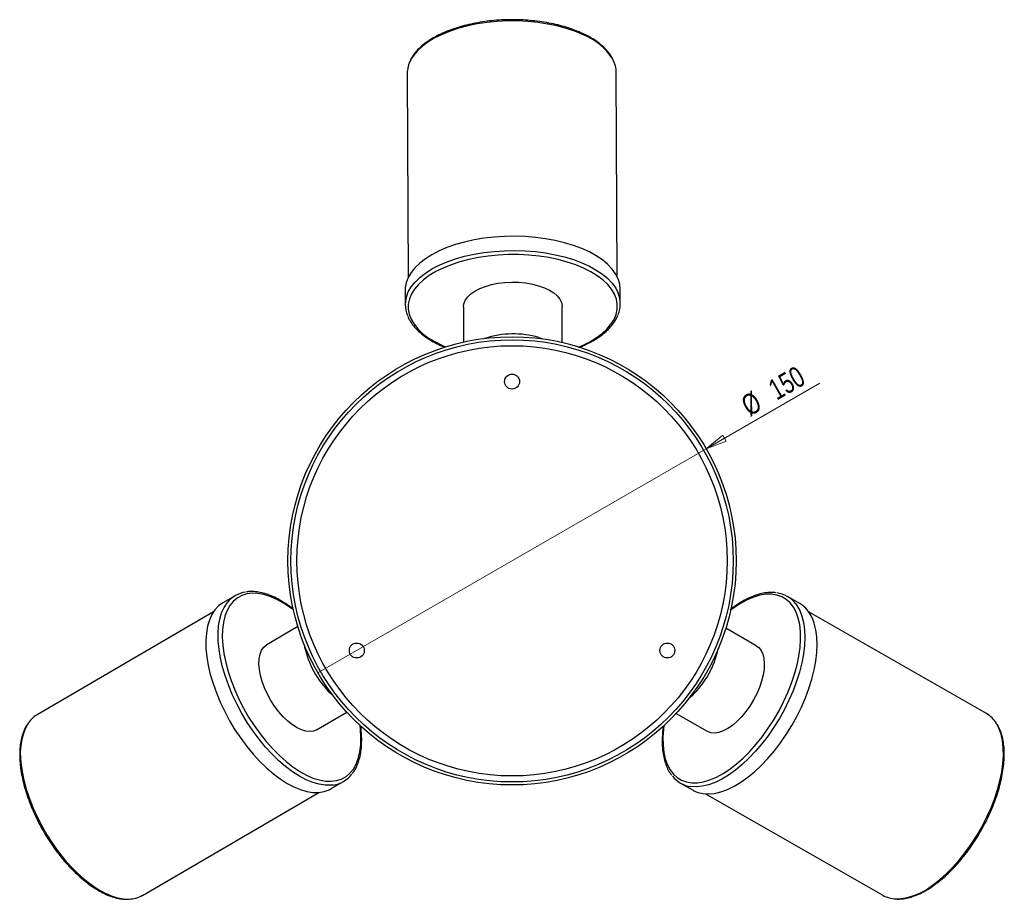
# Model space of a CAD drawing. Header units: millimetres. Extents: x 543 to 990, y 379 to 717.
# Tile 2 of 3: x 547 to 712, y 570 to 717. Entities that reach past the tile are written whole.
import ezdxf

# ---------------------------------------------------------------- set-up
doc = ezdxf.new("R2010")
doc.units = ezdxf.units.MM
doc.styles.add('SLDTEXTSTYLE0', font='TXT', dxfattribs={"width": 0.75})
doc.dimstyles.new('SLDDIMSTYLE1', dxfattribs={"dimtxt": 3.5, "dimasz": 3.556, "dimexe": 0, "dimexo": 0.0625, "dimgap": 0.875, "dimtad": 1, "dimdec": 0, "dimlfac": 2, "dimrnd": 1e-09, "dimzin": 12, "dimdsep": 46, "dimtxsty": 'SLDTEXTSTYLE0', "dimblk1": 'NONE', "dimblk2": 'CLOSED', "dimsah": 1, "dimcen": 0, "dimadec": 0, "dimazin": 3, "dimtfac": 1, "dimtdec": 0, "dimtmove": 0, "dimatfit": 3, "dimldrblk": 'NONE', "dimfxl": 0, "dimfrac": 2, "dimtolj": 1, "dimtzin": 12, "dimarcsym": 0})

# ---------------------------------------------------------------- blocks, each defined once
blk = doc.blocks.new('_Closed')
at = {"color": 0, "linetype": 'ByBlock', "lineweight": -2}
for p, q in [((-1, 0.166667), (0, 0)), ((-1, 0.166667), (-1, -0.166667)), ((0, 0), (-1, -0.166667)), ((0, 0), (-1, 0))]:
    blk.add_line(p, q, dxfattribs=at)
blk = doc.blocks.new('_D_2')
at = {"color": 7, "linetype": 'Continuous', "lineweight": 0}
for q in [(681.35, 656.23), (597.34, 607.73)]:
    blk.add_line((662.29, 645.23), q, dxfattribs=at)
at = {"color": 7, "linetype": 'Continuous', "lineweight": 18, "xscale": 3.556, "yscale": 3.556, "rotation": 210.0000000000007}
blk.add_blockref('_Closed', (662.29, 645.23, 2.82), dxfattribs=at)
at = {"color": 7, "linetype": 'Continuous', "lineweight": 18, "char_height": 3.5, "attachment_point": 1, "rotation": 30, "style": 'SLDTEXTSTYLE0'}
for s, insert in [('150', (672.35, 656.31)), ('%%c', (667.8, 653.62))]:
    blk.add_mtext(s, dxfattribs=dict(at, insert=insert))
blk = doc.blocks.new('_None')

msp = doc.modelspace()

# ---------------------------------------------------------------- linework, layer by layer
at = {"color": 7, "linetype": 'Continuous', "lineweight": 25}
for p, q in [((612.26, 708.02), (612.41, 673.85)), ((647.41, 674), (647.26, 708.18)), ((611.92, 671.74), (611.93, 669.36)), ((647.93, 669.52), (647.92, 671.91)), ((621.69, 668.97), (621.71, 663.1)), ((638.21, 663.03), (638.19, 669.04)), ((592.33, 627.48), (592.32, 627.48)), ((667.32, 627.48), (667.3, 627.48)), ((592.32, 625.48), (592.33, 625.48)), ((667.3, 625.48), (667.32, 625.48)), ((583.49, 620.65), (581.43, 619.45)), ((677.96, 619.35), (675.89, 620.53)), ((579.87, 617.96), (550.34, 600.74)), ((709.21, 600.92), (679.54, 617.87)), ((593.97, 615.48), (588.77, 612.45)), ((670.68, 612.28), (665.58, 615.2)), ((597.09, 598.2), (602.16, 601.16)), ((657.27, 600.94), (662.49, 597.96)), ((599.57, 588.36), (601.63, 589.56)), ((658.03, 589.28), (660.1, 588.09)), ((567.98, 570.51), (597.5, 587.73)), ((662.17, 587.48), (691.85, 570.53))]:
    msp.add_line(p, q, dxfattribs=at)
at = {"color": 8, "linetype": 'Continuous', "lineweight": 25}
for p, q in [((618.08, 662.55), (618.68, 662.29)), ((634.3, 663.86), (634.98, 663.63)), ((666.92, 618.62), (666.4, 618.23)), ((595.21, 611.68), (595.07, 612.38)), ((659.94, 603.91), (659.41, 603.45)), ((604.45, 598.28), (604.38, 598.93))]:
    msp.add_line(p, q, dxfattribs=at)
at = {"color": 8, "linetype": 'Continuous', "lineweight": 25, "flags": 128}
for points in [[(641.62, 714.56), (640.3, 715.1), (638.88, 715.58), (637.37, 715.98), (635.79, 716.31), (634.15, 716.56), (632.47, 716.73), (630.76, 716.82), (629.05, 716.82), (627.34, 716.74), (625.65, 716.57), (624, 716.32), (622.41, 716), (620.89, 715.59), (619.45, 715.12), (618.12, 714.58), (616.89, 713.97), (615.79, 713.31), (614.83, 712.6), (614, 711.84), (613.33, 711.05), (612.85, 710.3)], [(612.29, 671.16), (612.44, 671.49), (612.93, 672.32), (613.58, 673.13), (614.38, 673.9), (615.32, 674.63), (616.41, 675.32), (617.61, 675.94), (618.94, 676.51), (620.37, 677.01), (621.88, 677.44), (623.47, 677.8), (625.12, 678.07), (626.82, 678.27), (628.55, 678.38), (630.29, 678.41), (632.02, 678.36), (633.74, 678.23), (635.42, 678.01), (637.05, 677.71), (638.61, 677.33), (640.09, 676.88), (641.48, 676.37), (642.76, 675.78), (643.92, 675.14), (644.94, 674.44), (645.83, 673.7), (646.57, 672.92), (647.16, 672.1), (647.58, 671.27)], [(640.99, 662.28), (641.58, 662.53), (642.81, 663.14), (643.91, 663.8), (644.87, 664.51), (645.69, 665.27), (646.36, 666.06), (646.88, 666.88), (647.22, 667.71), (647.41, 668.57), (647.42, 669.42), (647.27, 670.28), (646.95, 671.12), (646.46, 671.94), (645.82, 672.73), (645.02, 673.48), (644.08, 674.19), (643, 674.86), (641.79, 675.46), (640.48, 676.01), (639.06, 676.48), (637.55, 676.89), (635.97, 677.22), (634.33, 677.47), (632.65, 677.64), (630.94, 677.72), (629.22, 677.72), (627.51, 677.64), (625.82, 677.47), (624.18, 677.23), (622.58, 676.9), (621.06, 676.5), (619.63, 676.02), (618.29, 675.48), (617.07, 674.88), (615.97, 674.22), (615, 673.5), (614.18, 672.75), (613.51, 671.96), (613, 671.14), (612.65, 670.3), (612.46, 669.45), (612.45, 668.59), (612.6, 667.74), (612.93, 666.9), (613.41, 666.08), (614.06, 665.29), (614.85, 664.53), (615.79, 663.82), (616.87, 663.16), (618.08, 662.55), (618.08, 662.55)], [(593.23, 618.26), (592.71, 618.65), (591.58, 619.4), (590.46, 620.03), (589.36, 620.51), (588.29, 620.84), (587.27, 621.03), (586.31, 621.06), (585.41, 620.94), (584.58, 620.68), (583.83, 620.26), (583.17, 619.7), (582.6, 619), (582.13, 618.17), (581.77, 617.22), (581.51, 616.15), (581.37, 614.98), (581.33, 613.71), (581.41, 612.37), (581.6, 610.95), (581.9, 609.48), (582.3, 607.98), (582.8, 606.44), (583.41, 604.9), (584.1, 603.36), (584.88, 601.84), (585.74, 600.35), (586.67, 598.91), (587.65, 597.53), (588.69, 596.23), (589.77, 595.01), (590.88, 593.9), (592.01, 592.89), (593.15, 592), (594.28, 591.25), (595.41, 590.62), (596.5, 590.14), (597.57, 589.81), (598.59, 589.62), (599.55, 589.59), (600.46, 589.71), (601.28, 589.97), (602.03, 590.39), (602.69, 590.95), (603.26, 591.65), (603.73, 592.48), (604.09, 593.43), (604.35, 594.5), (604.49, 595.67), (604.53, 596.94), (604.45, 598.28), (604.45, 598.28)], [(655.23, 598.91), (655.16, 598.27), (655.07, 596.91), (655.09, 595.62), (655.22, 594.43), (655.46, 593.34), (655.81, 592.37), (656.27, 591.51), (656.82, 590.79), (657.47, 590.21), (658.2, 589.77), (659.02, 589.48), (659.9, 589.33), (660.86, 589.34), (661.86, 589.51), (662.92, 589.82), (664.01, 590.28), (665.12, 590.88), (666.25, 591.62), (667.38, 592.49), (668.5, 593.48), (669.6, 594.59), (670.68, 595.79), (671.72, 597.09), (672.7, 598.46), (673.63, 599.89), (674.49, 601.38), (675.27, 602.9), (675.97, 604.45), (676.58, 606), (677.1, 607.54), (677.51, 609.06), (677.81, 610.54), (678.01, 611.97), (678.1, 613.33), (678.08, 614.61), (677.95, 615.81), (677.7, 616.89), (677.35, 617.87), (676.9, 618.72), (676.35, 619.45), (675.7, 620.03), (674.97, 620.47), (674.15, 620.76), (673.26, 620.9), (672.31, 620.89), (671.3, 620.73), (670.25, 620.42), (669.16, 619.96), (668.05, 619.36), (666.92, 618.62), (666.92, 618.62)], [(599.89, 588.97), (599.53, 588.93), (598.56, 588.94), (597.54, 589.1), (596.47, 589.4), (595.37, 589.86), (594.23, 590.45), (593.09, 591.19), (591.93, 592.05), (590.79, 593.04), (589.66, 594.13), (588.55, 595.33), (587.49, 596.63), (586.47, 598), (585.51, 599.43), (584.61, 600.92), (583.79, 602.45), (583.05, 604.01), (582.4, 605.57), (581.84, 607.13), (581.38, 608.67), (581.03, 610.18), (580.79, 611.64), (580.65, 613.04), (580.63, 614.37), (580.72, 615.6), (580.92, 616.75), (581.22, 617.78), (581.64, 618.69), (582.15, 619.47)], [(677.27, 619.32), (677.48, 619.03), (677.96, 618.19), (678.33, 617.23), (678.6, 616.15), (678.76, 614.96), (678.81, 613.68), (678.75, 612.32), (678.58, 610.89), (678.3, 609.41), (677.91, 607.88), (677.43, 606.32), (676.84, 604.75), (676.16, 603.19), (675.4, 601.63), (674.56, 600.11), (673.64, 598.64), (672.67, 597.22), (671.64, 595.87), (670.56, 594.61), (669.46, 593.45), (668.33, 592.39), (667.19, 591.45), (666.04, 590.63), (664.9, 589.95), (663.79, 589.4), (662.7, 589), (661.65, 588.75), (660.66, 588.66), (659.72, 588.71)], [(700.19, 572.23), (701.32, 573.1), (702.44, 574.09), (703.55, 575.19), (704.62, 576.4), (705.66, 577.69), (706.65, 579.06), (707.57, 580.5), (708.43, 581.98), (709.22, 583.51), (709.92, 585.05), (710.53, 586.6), (711.04, 588.14), (711.45, 589.66), (711.76, 591.14), (711.96, 592.57), (712.05, 593.93), (712.02, 595.22), (711.89, 596.41), (711.65, 597.5), (711.3, 598.47), (710.88, 599.27)], [(547.64, 592.67), (547.83, 591.25), (548.13, 589.79), (548.53, 588.28), (549.04, 586.74), (549.64, 585.2), (550.33, 583.66), (551.11, 582.14), (551.97, 580.65), (552.9, 579.21), (553.88, 577.83), (554.92, 576.53), (556, 575.31), (557.11, 574.2), (558.24, 573.19), (559.38, 572.3), (560.51, 571.55), (561.64, 570.92), (562.73, 570.44), (563.8, 570.11), (564.82, 569.92), (565.71, 569.89)]]:
    msp.add_lwpolyline(points, dxfattribs=at)
at = {"color": 7, "linetype": 'Continuous', "lineweight": 25, "flags": 128}
for points in [[(647.92, 671.91), (647.92, 671.93), (647.83, 672.79), (647.57, 673.65), (647.15, 674.49), (646.56, 675.3), (645.82, 676.09), (644.93, 676.83), (643.9, 677.52), (642.75, 678.17), (641.47, 678.75), (640.08, 679.27), (638.6, 679.72), (637.04, 680.09), (635.41, 680.39), (633.73, 680.61), (632.01, 680.75), (630.27, 680.8), (628.54, 680.77), (626.81, 680.65), (625.11, 680.46), (623.46, 680.18), (621.87, 679.82), (620.36, 679.39), (618.93, 678.89), (617.6, 678.33), (616.4, 677.7), (615.31, 677.02), (614.37, 676.29), (613.56, 675.51), (612.92, 674.71), (612.43, 673.87), (612.1, 673.02), (611.94, 672.16), (611.92, 671.74)], [(621.69, 668.97), (621.75, 669.49), (621.98, 670.07), (622.37, 670.62), (622.91, 671.14), (623.6, 671.62), (624.42, 672.05), (625.35, 672.41), (626.37, 672.7), (627.46, 672.92), (628.61, 673.06), (629.78, 673.12), (630.96, 673.09), (632.11, 672.98), (633.22, 672.79), (634.26, 672.52)], [(634.26, 672.52), (635.22, 672.18), (636.07, 671.78), (636.79, 671.32), (637.37, 670.81), (637.81, 670.27), (638.08, 669.7), (638.18, 669.11), (638.19, 669.04)], [(581.43, 619.45), (581.41, 619.44), (580.71, 618.93), (580.09, 618.28), (579.58, 617.49), (579.17, 616.58), (578.86, 615.54), (578.66, 614.4), (578.57, 613.16), (578.59, 611.84), (578.73, 610.44), (578.97, 608.98), (579.32, 607.47), (579.78, 605.93), (580.34, 604.37), (580.99, 602.81), (581.73, 601.25), (582.55, 599.72), (583.45, 598.23), (584.41, 596.8), (585.43, 595.42), (586.49, 594.13), (587.6, 592.93), (588.73, 591.83), (589.87, 590.85), (591.03, 589.99), (592.17, 589.25), (593.31, 588.66), (594.41, 588.2), (595.48, 587.89), (596.5, 587.74), (597.47, 587.73), (598.37, 587.87), (599.2, 588.17), (599.57, 588.36)], [(660.1, 588.09), (660.12, 588.08), (660.91, 587.73), (661.79, 587.53), (662.73, 587.47), (663.72, 587.57), (664.77, 587.82), (665.86, 588.22), (666.97, 588.76), (668.11, 589.45), (669.26, 590.26), (670.4, 591.2), (671.53, 592.26), (672.63, 593.43), (673.71, 594.69), (674.74, 596.04), (675.71, 597.45), (676.63, 598.93), (677.47, 600.45), (678.23, 602), (678.91, 603.57), (679.5, 605.14), (679.98, 606.7), (680.37, 608.22), (680.65, 609.71), (680.82, 611.14), (680.88, 612.5), (680.83, 613.78), (680.67, 614.96), (680.4, 616.04), (680.03, 617.01), (679.55, 617.85), (678.98, 618.56), (678.31, 619.13), (677.96, 619.35)], [(587.72, 607.32), (587.54, 608.31), (587.46, 609.25), (587.5, 610.11), (587.65, 610.86), (587.9, 611.51), (588.26, 612.03), (588.72, 612.42), (588.77, 612.45)], [(670.68, 612.28), (671.09, 611.97), (671.48, 611.48), (671.76, 610.87), (671.94, 610.13), (672.01, 609.3), (671.98, 608.38), (671.83, 607.39), (671.57, 606.36), (671.21, 605.3), (670.76, 604.24), (670.22, 603.2), (669.61, 602.19), (668.94, 601.25), (668.22, 600.38), (667.46, 599.61)], [(597.09, 598.2), (596.61, 597.99), (595.99, 597.9), (595.32, 597.97), (594.59, 598.18), (593.84, 598.53), (593.06, 599.03), (592.28, 599.65), (591.51, 600.39), (590.78, 601.23), (590.08, 602.15), (589.45, 603.13), (588.88, 604.17), (588.4, 605.22), (588.01, 606.28), (587.72, 607.32)], [(667.46, 599.61), (666.69, 598.95), (665.92, 598.42), (665.16, 598.03), (664.43, 597.78), (663.74, 597.67), (663.11, 597.72), (662.55, 597.92), (662.49, 597.96)]]:
    msp.add_lwpolyline(points, dxfattribs=at)
at = {"color": 7, "linetype": 'Continuous', "lineweight": 25}
for centre, radius in [((629.82, 626.48), 37.5), ((629.82, 626.48), 37), ((629.82, 626.48), 36), ((629.82, 656.48), 1.25), ((603.84, 611.48), 1.25), ((655.8, 611.48), 1.25)]:
    msp.add_circle(centre, radius, dxfattribs=at)
at = {"color": 8, "linetype": 'Continuous', "lineweight": 25}
for centre, radius, start, end in [((637.86, 704.84), 10.43, 32.2701, 68.8513), ((630.03, 649.2), 15.26, 73.7502, 108.0964), ((610.03, 615.31), 15.26, 193.7502, 228.0964), ((649.39, 614.94), 15.26, 313.7502, 348.0964), ((557.94, 594.27), 10.43, 152.2701, 188.8513), ((693.65, 580.34), 10.43, 272.2701, 308.8513)]:
    msp.add_arc(centre, radius, start, end, dxfattribs=at)
at = {"color": 7, "linetype": 'Continuous', "lineweight": 25}
for centre, radius, start, end in [((617.07, 707.98), 4.81, 151.2684, 179.515), ((642.5, 708.11), 4.76, 0.8658, 28.78), ((616.6, 669.38), 4.66, 157.5195, 203.2514), ((643.24, 669.5), 4.69, 337.5677, 22.1909), ((585.85, 616.6), 4.69, 97.5677, 142.1909), ((673.58, 616.48), 4.66, 37.5195, 83.2514), ((552.79, 596.65), 4.76, 120.8658, 148.78), ((706.77, 596.77), 4.81, 31.2684, 59.515), ((599.28, 593.59), 4.66, 277.5195, 323.2514), ((660.36, 593.35), 4.69, 217.5677, 262.1909), ((565.61, 574.7), 4.81, 271.2684, 299.515), ((694.17, 574.69), 4.76, 240.8658, 268.78)]:
    msp.add_arc(centre, radius, start, end, dxfattribs=at)
for points, knots in [([(641.51, 714.78), (641.3, 714.87), (640.68, 715.14), (639.58, 715.55), (638.2, 715.98), (636.74, 716.33), (635.22, 716.62), (633.66, 716.83), (632.07, 716.97), (630.45, 717.04), (628.83, 717.03), (627.22, 716.94), (625.63, 716.78), (624.08, 716.54), (622.57, 716.24), (621.12, 715.86), (619.75, 715.42), (618.46, 714.92), (617.27, 714.35), (616.18, 713.73), (615.21, 713.06), (614.36, 712.35), (613.65, 711.59), (613.16, 710.95), (612.96, 710.55), (612.9, 710.43)], [0, 0, 0, 0, 0.023971, 0.069551, 0.115101, 0.160613, 0.206094, 0.25155, 0.296987, 0.342413, 0.387834, 0.433257, 0.478685, 0.524127, 0.569588, 0.615076, 0.660599, 0.706164, 0.751778, 0.797445, 0.843162, 0.888911, 0.934628, 0.980214, 1, 1, 1, 1]), ([(646.64, 710.54), (646.49, 710.79), (646.18, 711.32), (645.54, 712.07), (644.77, 712.8), (643.86, 713.49), (642.85, 714.11), (642.04, 714.53), (641.59, 714.74), (641.51, 714.78)], [0, 0, 0, 0, 0.156916, 0.319494, 0.483294, 0.647843, 0.812729, 0.96903, 1, 1, 1, 1]), ([(612.36, 667.4), (612.45, 667.2), (612.66, 666.72), (613.15, 665.99), (613.82, 665.22), (614.62, 664.48), (615.56, 663.79), (616.6, 663.15), (617.4, 662.75), (618.04, 662.45), (618.31, 662.33), (618.55, 662.23), (618.57, 662.23)], [0, 0, 0, 0, 0.098493, 0.232276, 0.367528, 0.503926, 0.641015, 0.778408, 0.908632, 0.923324, 0.995488, 1, 1, 1, 1]), ([(641, 662.19), (641.1, 662.22), (641.64, 662.43), (642.53, 662.85), (643.66, 663.47), (644.68, 664.14), (645.57, 664.86), (646.33, 665.62), (646.95, 666.43), (647.35, 667.08), (647.49, 667.47), (647.53, 667.57)], [0, 0, 0, 0, 0.027906, 0.159918, 0.292113, 0.424486, 0.556987, 0.689432, 0.82151, 0.952772, 1, 1, 1, 1]), ([(593.27, 618.34), (593.21, 618.4), (592.77, 618.75), (591.97, 619.31), (590.87, 619.98), (589.78, 620.52), (588.71, 620.94), (587.66, 621.22), (586.66, 621.35), (585.89, 621.37), (585.48, 621.3), (585.38, 621.28)], [0, 0, 0, 0, 0.0247295, 0.1571735, 0.2898005, 0.4226053, 0.555539, 0.6884176, 0.8209267, 0.9526174, 1, 1, 1, 1]), ([(673.98, 621.14), (673.76, 621.17), (673.24, 621.23), (672.36, 621.16), (671.36, 620.97), (670.32, 620.64), (669.25, 620.18), (668.18, 619.6), (667.43, 619.11), (666.86, 618.7), (666.59, 618.51), (666.36, 618.32), (666.33, 618.3)], [0, 0, 0, 0, 0.097633, 0.230249, 0.36432, 0.499527, 0.63542, 0.771614, 0.900701, 0.915264, 0.986798, 1, 1, 1, 1]), ([(548.61, 599.02), (548.47, 598.76), (548.17, 598.24), (547.83, 597.3), (547.59, 596.27), (547.45, 595.15), (547.41, 593.96), (547.45, 593.05), (547.5, 592.55), (547.51, 592.47)], [0, 0, 0, 0, 0.156916, 0.319494, 0.483294, 0.647843, 0.812729, 0.96903, 1, 1, 1, 1]), ([(603.11, 590.91), (603.24, 591.08), (603.56, 591.51), (603.94, 592.3), (604.27, 593.26), (604.51, 594.33), (604.64, 595.49), (604.67, 596.7), (604.62, 597.6), (604.56, 598.3), (604.53, 598.61), (604.48, 598.88), (604.48, 598.91)], [0, 0, 0, 0, 0.098131, 0.231422, 0.366176, 0.502073, 0.638658, 0.775545, 0.90529, 0.919928, 0.991826, 1, 1, 1, 1]), ([(655.13, 598.83), (655.12, 598.77), (655.03, 598.24), (654.96, 597.29), (654.92, 596), (655, 594.79), (655.18, 593.65), (655.46, 592.61), (655.84, 591.67), (656.21, 591), (656.48, 590.68), (656.55, 590.6)], [0, 0, 0, 0, 0.017367, 0.15081, 0.284439, 0.418246, 0.552183, 0.686065, 0.819575, 0.95226, 1, 1, 1, 1]), ([(700.43, 572.21), (700.62, 572.35), (701.17, 572.75), (702.07, 573.49), (703.13, 574.48), (704.17, 575.56), (705.17, 576.73), (706.14, 577.98), (707.06, 579.29), (707.92, 580.66), (708.72, 582.06), (709.45, 583.5), (710.11, 584.96), (710.68, 586.42), (711.17, 587.88), (711.57, 589.32), (711.87, 590.73), (712.08, 592.1), (712.19, 593.42), (712.2, 594.67), (712.1, 595.85), (711.91, 596.94), (711.6, 597.93), (711.29, 598.68), (711.05, 599.05), (710.97, 599.16)], [0, 0, 0, 0, 0.0239707, 0.0695507, 0.1151008, 0.1606133, 0.2060939, 0.2515495, 0.2969869, 0.3424129, 0.387834, 0.4332566, 0.4786853, 0.5241267, 0.5695877, 0.6150758, 0.6605985, 0.7061636, 0.7517778, 0.797445, 0.8431619, 0.8889112, 0.9346282, 0.9802144, 1, 1, 1, 1]), ([(547.51, 592.47), (547.53, 592.24), (547.6, 591.56), (547.8, 590.41), (548.12, 588.99), (548.54, 587.56), (549.05, 586.1), (549.65, 584.64), (550.33, 583.19), (551.08, 581.76), (551.9, 580.36), (552.78, 579.01), (553.71, 577.71), (554.69, 576.48), (555.71, 575.33), (556.76, 574.27), (557.83, 573.3), (558.91, 572.43), (559.99, 571.68), (561.08, 571.05), (562.14, 570.54), (563.19, 570.16), (564.2, 569.93), (565, 569.83), (565.44, 569.86), (565.57, 569.86)], [0, 0, 0, 0, 0.023971, 0.069551, 0.115101, 0.160613, 0.206094, 0.25155, 0.296987, 0.342413, 0.387834, 0.433257, 0.478685, 0.524127, 0.569588, 0.615076, 0.660599, 0.706164, 0.751778, 0.797445, 0.843162, 0.888911, 0.934628, 0.980214, 1, 1, 1, 1]), ([(694.2, 569.89), (694.5, 569.89), (695.11, 569.9), (696.08, 570.07), (697.09, 570.38), (698.14, 570.82), (699.19, 571.38), (699.96, 571.87), (700.36, 572.16), (700.43, 572.21)], [0, 0, 0, 0, 0.156916, 0.319494, 0.483294, 0.647843, 0.812729, 0.96903, 1, 1, 1, 1])]:
    msp.add_open_spline(points, degree=3, knots=knots, dxfattribs=at)

# ---------------------------------------------------------------- dimensions: what is measured, and where the dimension line sits
at = {"color": 7, "linetype": 'Continuous', "lineweight": 18}
dim = msp.add_diameter_dim_2p(p1=(597.34, 607.73), p2=(662.29, 645.23), dimstyle='SLDDIMSTYLE1', dxfattribs=at)
dim.commit()
dim.dimension.update_dxf_attribs({"geometry": '_D_2', "text_midpoint": (675.76, 653.01), "dimtype": 163})

doc.saveas('drawing.dxf')
